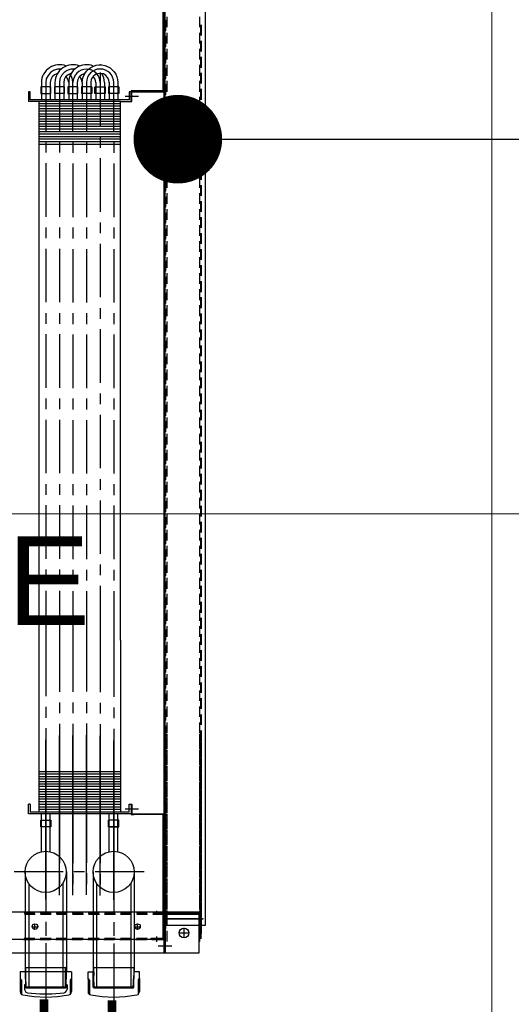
# Model space of a CAD drawing. Header units: millimetres. Extents: x -1469 to 52323, y -1368 to 13830.
# Tile 59 of 85: x 15497 to 16052, y 7167 to 8278. Entities that reach past the tile are written whole.
import ezdxf
from ezdxf.enums import TextEntityAlignment as Align

# ---------------------------------------------------------------- set-up
doc = ezdxf.new("R2010")
doc.units = ezdxf.units.MM
for name, color, linetype, lineweight, true_color in [('A-CEILING-01', 7, 'Continuous', 5, 0xd56ca8), ('A-CEILING-05', 7, 'Continuous', 5, 0x139b48), ('M-MEP-ELLG-LIGHT', 5, 'Continuous', 15, 0x0000ff)]:
    doc.layers.add(name, color=color, linetype=linetype, lineweight=lineweight, true_color=true_color)
doc.layers.add('A-LIGHT', color=1, linetype='Continuous', lineweight=5)
for name, color, linetype, true_color in [('ACMV-CHWR-PIPE', 7, 'Continuous', 0xa5527c), ('ACMV-CHWS-PIPE', 7, 'Continuous', 0xdf7fff), ('ACMV-EQP-CHW', 30, 'Continuous', 0xff7f00), ('RCP LAYOUT', 9, 'Continuous', 0x808080)]:
    doc.layers.add(name, color=color, linetype=linetype, true_color=true_color)
doc.styles.add('Romans', font='Romans.shx')
doc.styles.get("Standard").update_dxf_attribs({"font": 'arial.ttf'})
doc.dimstyles.new('100_Romans_Dot', dxfattribs={"dimtxt": 100, "dimasz": 100, "dimexe": 50, "dimexo": 50, "dimgap": 50, "dimtad": 1, "dimdec": 0, "dimzin": 0, "dimdsep": 46, "dimtxsty": 'Romans', "dimblk": 'DOT', "dimcen": 0.09, "dimclrd": 256, "dimclre": 256, "dimadec": 0, "dimazin": 0, "dimtfac": 1, "dimtdec": 0, "dimtofl": 0, "dimtmove": 0, "dimatfit": 3, "dimldrblk": 'DOT', "dimfxl": 1, "dimtolj": 1, "dimtzin": 0, "dimarcsym": 0})

# ---------------------------------------------------------------- blocks, each defined once
blk = doc.blocks.new('LIGHT-600X600MM')
at = {"color": 0}
blk.add_line((300, 0), (-300, 0), dxfattribs=at)
blk.add_lwpolyline([(-300, 300), (-300, -300), (300, -300), (300, 300)], close=True, dxfattribs=at)
for points in [[(-165, 160), (-165, 140, 0.414214), (-135, 110), (135, 110, 0.414214), (165, 140), (165, 160, 0.414214), (135, 190), (-135, 190, 0.414214)], [(-150, 160), (-150, 140, 0.414214), (-135, 125), (135, 125, 0.414214), (150, 140), (150, 160, 0.414214), (135, 175), (-135, 175, 0.414214)], [(-165, -160), (-165, -140, -0.414214), (-135, -110), (135, -110, -0.414214), (165, -140), (165, -160, -0.414214), (135, -190), (-135, -190, -0.414214)], [(-150, -160), (-150, -140, -0.414214), (-135, -125), (135, -125, -0.414214), (150, -140), (150, -160, -0.414214), (135, -175), (-135, -175, -0.414214)]]:
    blk.add_lwpolyline(points, format="xyb", close=True, dxfattribs=at)
blk.add_attdef('E', text='', height=100).set_placement((400, 250), align=Align.MIDDLE_CENTER)
blk = doc.blocks.new('A$C98a85b24')
at = {"layer": 'M-MEP-ELLG-LIGHT', "color": 8, "true_color": 0x808080}
ref = blk.add_blockref('LIGHT-600X600MM', (10940, 7420), dxfattribs=at)
ref.add_attrib('E', 'E', dxfattribs={"layer": '0', "color": 0, "height": 100}).set_placement((11340, 7645), align=Align.MIDDLE_CENTER)
blk = doc.blocks.new('A$C256bf26b')
at = {"layer": 'A-CEILING-01', "true_color": 0x808080}
h = blk.add_hatch(dxfattribs=at)
h.set_pattern_fill('ANSI37', color=8, scale=2000)
h.set_pattern_definition([(45, (0, 0), (-176.7767, 176.7767), []), (135, (0, 0), (-176.7767, -176.7767), [])])
edge = h.paths.add_edge_path()
edge.add_line((17350, 13380), (12020, 13380))
edge.add_line((12020, 13380), (12020, 13280))
edge.add_line((12020, 13280), (11820, 13280))
edge.add_line((11820, 13280), (11820, 13380))
edge.add_line((11820, 13380), (6090, 13380))
edge.add_line((6090, 13380), (6090, 13280))
edge.add_line((6090, 13280), (5890, 13280))
edge.add_line((5890, 13280), (5890, 13380))
edge.add_line((5890, 13380), (350, 13380))
edge.add_line((350, 13380), (200, 13380))
edge.add_line((200, 13380), (200, 4520))
edge.add_line((200, 4520), (650, 4520))
edge.add_line((650, 4520), (650, 4220))
edge.add_line((650, 4220), (200, 4220))
edge.add_line((200, 4220), (200, 3270))
edge.add_line((200, 3270), (3945, 3270))
edge.add_line((3945, 3270), (3945, 3920))
edge.add_line((3945, 3920), (6135, 3920))
edge.add_line((6135, 3920), (6135, 3270))
edge.add_line((6135, 3270), (9805, 3270))
edge.add_line((9805, 3270), (9805, 3070))
edge.add_line((9805, 3070), (10125.7, 3070))
edge.add_line((10125.7, 3070), (10125.7, 3423))
edge.add_line((10125.7, 3423), (11242.1, 4539.4))
edge.add_line((11242.1, 4539.4), (10770.1, 5011.3))
edge.add_line((10770.1, 5011.3), (11904.4, 6145.6))
edge.add_line((11904.4, 6145.6), (14298.8, 8540))
edge.add_line((14298.8, 8540), (14450, 8540))
edge.add_line((14450, 8540), (14450, 9620))
edge.add_line((14450, 9620), (14450, 12330))
edge.add_arc((15200, 12330), 750, 90, 180, ccw=False)
edge.add_line((15200, 13080), (17350, 13080))
edge.add_line((17350, 13080), (17350, 13380))
h.paths.add_polyline_path([(5890.1, 11294.2), (6090.1, 11294.2), (6090.1, 11094.2), (5890.1, 11094.2)], flags=16)
h.paths.add_polyline_path([(5890.1, 9330), (6090.1, 9330), (6090.1, 9130), (5890.1, 9130)], flags=16)
h.paths.add_polyline_path([(5890, 8418.4), (6090, 8418.4), (6090, 8218.4), (5890, 8218.4)], flags=16)
h.paths.add_polyline_path([(5890, 6030), (6090, 6030), (6090, 5830), (5890, 5830)], flags=16)
h.paths.add_polyline_path([(11820, 8418.4), (12020, 8418.4), (12020, 8218.4), (11820, 8218.4)], flags=16)
h.paths.add_polyline_path([(11820, 9330), (12020, 9330), (12020, 9130), (11820, 9130)], flags=16)
h.paths.add_polyline_path([(11820.1, 11294.2), (12020.1, 11294.2), (12020.1, 11094.2), (11820.1, 11094.2)], flags=16)
at = {"layer": 'A-CEILING-05', "true_color": 0x808080}
h = blk.add_hatch(dxfattribs=at)
h.set_pattern_fill('_USER', color=8, scale=600, double=1, pattern_type=0)
h.set_pattern_definition([(0, (17230, 9520), (0, 600), []), (90, (17230, 9520), (-600, 4e-14), [])])
h.paths.add_polyline_path([(15490.9, 3520), (14590, 3520), (14590, 9520), (17230, 9520), (17230, 3520), (16390.9, 3520)])
at = {"layer": 'A-LIGHT', "color": 8, "true_color": 0x808080}
blk.add_blockref('A$C98a85b24', (4190, 0), dxfattribs=at)
blk = doc.blocks.new('_DOT')
at = {"color": 0, "linetype": 'ByBlock', "lineweight": -2}
blk.add_line((-0.5, 0), (-1, 0), dxfattribs=at)
at = {"color": 0, "linetype": 'ByBlock', "lineweight": -2, "const_width": 0.5}
blk.add_lwpolyline([(-0.25, 0, 1), (0.25, 0, 1)], format="xyb", close=True, dxfattribs=at)
blk = doc.blocks.new('AHU-5 TR-CARRIER')
at = {"layer": 'ACMV-EQP-CHW'}
for points in [[(0, 707.2), (37.7, 707.2), (37.7, 749), (38.7, 749), (38.7, 706.3), (1169.8, 706.3)], [(1169.8, 752.1), (30.9, 752.1), (30.9, 706.3)], [(45.9, 493.9), (1154.5, 493.9), (1154.5, 747.4)], [(144.4, 745.3), (156.2, 745.3)], [(153.4, 747.4), (165.3, 747.4)], [(153.4, 746.5), (165.3, 746.5)], [(162.5, 745.3), (174.3, 745.3)], [(171.5, 747.4), (183.4, 747.4)], [(171.5, 746.5), (183.4, 746.5)], [(180.6, 745.3), (192.4, 745.3)], [(189.6, 747.4), (201.8, 747.4)], [(189.6, 746.5), (201.8, 746.5)], [(198.6, 745.3), (210.8, 745.3)], [(207.7, 747.4), (219.8, 747.4)], [(207.7, 746.5), (219.8, 746.5)], [(216.7, 745.3), (228.9, 745.3)], [(225.8, 747.4), (237.9, 747.4)], [(225.8, 746.5), (237.9, 746.5)], [(234.8, 745.3), (247, 745.3)], [(243.9, 747.4), (256, 747.4)], [(243.9, 746.5), (256, 746.5)], [(252.9, 745.3), (265.1, 745.3)], [(261.9, 747.4), (274.1, 747.4)], [(261.9, 746.5), (274.1, 746.5)], [(271, 745.3), (283.1, 745.3)], [(280, 747.4), (292.2, 747.4)], [(280, 746.5), (292.2, 746.5)], [(289.1, 745.3), (301.2, 745.3)], [(298.1, 747.4), (310.3, 747.4)], [(298.1, 746.5), (310.3, 746.5)], [(307.2, 745.3), (319.3, 745.3)], [(316.2, 747.4), (328.4, 747.4)], [(316.2, 746.5), (328.4, 746.5)], [(325.2, 745.3), (337.4, 745.3)], [(334.3, 747.4), (346.4, 747.4)], [(334.3, 746.5), (346.4, 746.5)], [(343.3, 745.3), (355.5, 745.3)], [(352.4, 747.4), (364.5, 747.4)], [(352.4, 746.5), (364.5, 746.5)], [(361.4, 745.3), (373.6, 745.3)], [(370.5, 747.4), (382.6, 747.4)], [(370.5, 746.5), (382.6, 746.5)], [(379.5, 745.3), (391.7, 745.3)], [(388.5, 747.4), (400.7, 747.4)], [(388.5, 746.5), (400.7, 746.5)], [(397.6, 745.3), (409.8, 745.3)], [(406.6, 747.4), (418.8, 747.4)], [(406.6, 746.5), (418.8, 746.5)], [(415.7, 745.3), (427.8, 745.3)], [(424.7, 747.4), (436.9, 747.4)], [(424.7, 746.5), (436.9, 746.5)], [(433.8, 745.3), (445.9, 745.3)], [(442.8, 747.4), (455, 747.4)], [(442.8, 746.5), (455, 746.5)], [(451.8, 745.3), (464, 745.3)], [(460.9, 747.4), (473.1, 747.4)], [(460.9, 746.5), (473.1, 746.5)], [(469.9, 745.3), (482.1, 745.3)], [(479.3, 747.4), (491.1, 747.4)], [(479.3, 746.5), (491.1, 746.5)], [(488.3, 745.3), (500.2, 745.3)], [(497.4, 747.4), (509.2, 747.4)], [(497.4, 746.5), (509.2, 746.5)], [(506.4, 745.3), (518.3, 745.3)], [(515.5, 747.4), (527.3, 747.4)], [(515.5, 746.5), (527.3, 746.5)], [(524.5, 745.3), (536.3, 745.3)], [(533.5, 747.4), (545.4, 747.4)], [(533.5, 746.5), (545.4, 746.5)], [(542.6, 745.3), (554.4, 745.3)], [(551.6, 747.4), (563.5, 747.4)], [(551.6, 746.5), (563.5, 746.5)], [(560.7, 745.3), (572.5, 745.3)], [(569.7, 747.4), (581.6, 747.4)], [(569.7, 746.5), (581.6, 746.5)], [(578.8, 745.3), (590.6, 745.3)], [(587.8, 747.4), (599.7, 747.4)], [(587.8, 746.5), (599.7, 746.5)], [(596.8, 745.3), (608.7, 745.3)], [(605.9, 747.4), (618, 747.4)], [(605.9, 746.5), (618, 746.5)], [(614.9, 745.3), (627.1, 745.3)], [(624, 747.4), (636.1, 747.4)], [(624, 746.5), (636.1, 746.5)], [(633, 745.3), (645.2, 745.3)], [(642.1, 747.4), (654.2, 747.4)], [(642.1, 746.5), (654.2, 746.5)], [(651.1, 745.3), (663.3, 745.3)], [(660.1, 747.4), (672.3, 747.4)], [(660.1, 746.5), (672.3, 746.5)], [(669.2, 745.3), (681.3, 745.3)], [(678.2, 747.4), (690.4, 747.4)], [(678.2, 746.5), (690.4, 746.5)], [(687.3, 745.3), (699.4, 745.3)], [(696.3, 747.4), (708.5, 747.4)], [(696.3, 746.5), (708.5, 746.5)], [(705.4, 745.3), (717.5, 745.3)], [(714.4, 747.4), (726.6, 747.4)], [(714.4, 746.5), (726.6, 746.5)], [(723.4, 745.3), (735.6, 745.3)], [(732.5, 747.4), (744.7, 747.4)], [(732.5, 746.5), (744.7, 746.5)], [(741.5, 745.3), (753.7, 745.3)], [(750.6, 747.4), (762.7, 747.4)], [(750.6, 746.5), (762.7, 746.5)], [(759.6, 745.3), (771.8, 745.3)], [(768.7, 747.4), (780.8, 747.4)], [(768.7, 746.5), (780.8, 746.5)], [(777.7, 745.3), (789.9, 745.3)], [(786.7, 747.4), (798.9, 747.4)], [(786.7, 746.5), (798.9, 746.5)], [(795.8, 745.3), (808, 745.3)], [(804.8, 747.4), (817, 747.4)], [(804.8, 746.5), (817, 746.5)], [(813.9, 745.3), (826, 745.3)], [(822.9, 747.4), (835.1, 747.4)], [(822.9, 746.5), (835.1, 746.5)], [(832, 745.3), (844.1, 745.3)], [(841, 747.4), (853.2, 747.4)], [(841, 746.5), (853.2, 746.5)], [(850, 745.3), (862.2, 745.3)], [(859.1, 747.4), (871.3, 747.4)], [(859.1, 746.5), (871.3, 746.5)], [(868.1, 745.3), (880.3, 745.3)], [(877.2, 747.4), (889.3, 747.4)], [(877.2, 746.5), (889.3, 746.5)], [(886.5, 745.3), (898.4, 745.3)], [(895.6, 747.4), (907.4, 747.4)], [(895.6, 746.5), (907.4, 746.5)], [(904.6, 745.3), (916.5, 745.3)], [(913.6, 747.4), (925.5, 747.4)], [(913.6, 746.5), (925.5, 746.5)], [(922.7, 745.3), (934.5, 745.3)], [(931.7, 747.4), (943.6, 747.4)], [(931.7, 746.5), (943.6, 746.5)], [(940.8, 745.3), (952.6, 745.3)], [(949.8, 747.4), (961.7, 747.4)], [(949.8, 746.5), (961.7, 746.5)], [(953.7, 745.3), (965.9, 745.3)], [(1184.9, 747.4), (956.8, 747.4)], [(1184.9, 746.5), (956.8, 746.5)], [(958.9, 745.3), (970.7, 745.3)], [(962.8, 747.4), (974.9, 747.4)], [(962.8, 746.5), (974.9, 746.5)], [(967.9, 747.4), (979.8, 747.4)], [(967.9, 746.5), (979.8, 746.5)], [(971.8, 745.3), (984, 745.3)], [(977, 745.3), (988.8, 745.3)], [(980.9, 747.4), (993, 747.4)], [(980.9, 746.5), (993, 746.5)], [(986, 747.4), (997.9, 747.4)], [(986, 746.5), (997.9, 746.5)], [(989.9, 745.3), (1002.1, 745.3)], [(995, 745.3), (1006.9, 745.3)], [(998.9, 747.4), (1011.1, 747.4)], [(998.9, 746.5), (1011.1, 746.5)], [(1004.1, 747.4), (1015.9, 747.4)], [(1004.1, 746.5), (1015.9, 746.5)], [(1008, 745.3), (1020.1, 745.3)], [(1013.1, 745.3), (1025.3, 745.3)], [(1017, 747.4), (1029.2, 747.4)], [(1017, 746.5), (1029.2, 746.5)], [(1022.2, 747.4), (1034.3, 747.4)], [(1022.2, 746.5), (1034.3, 746.5)], [(1026.1, 745.3), (1038.2, 745.3)], [(1031.2, 745.3), (1043.4, 745.3)], [(1035.1, 747.4), (1047.3, 747.4)], [(1035.1, 746.5), (1047.3, 746.5)], [(1040.3, 747.4), (1052.4, 747.4)], [(1040.3, 746.5), (1052.4, 746.5)], [(1044.2, 745.3), (1056.3, 745.3)], [(1049.3, 745.3), (1061.5, 745.3)], [(1053.2, 747.4), (1065.4, 747.4)], [(1053.2, 746.5), (1065.4, 746.5)], [(1058.3, 747.4), (1070.5, 747.4)], [(1058.3, 746.5), (1070.5, 746.5)], [(1062.5, 745.3), (1074.4, 745.3)], [(1067.4, 745.3), (1079.5, 745.3)], [(1071.6, 747.4), (1083.4, 747.4)], [(1071.6, 746.5), (1083.4, 746.5)], [(1076.4, 747.4), (1088.6, 747.4)], [(1076.4, 746.5), (1088.6, 746.5)], [(1080.6, 745.3), (1092.5, 745.3)], [(1085.5, 745.3), (1097.6, 745.3)], [(1089.7, 747.4), (1101.5, 747.4)], [(1089.7, 746.5), (1101.5, 746.5)], [(1094.5, 747.4), (1106.7, 747.4)], [(1094.5, 746.5), (1106.7, 746.5)], [(1098.7, 745.3), (1110.6, 745.3)], [(1103.6, 745.3), (1115.7, 745.3)], [(1107.8, 747.4), (1119.6, 747.4)], [(1107.8, 746.5), (1119.6, 746.5)], [(1112.6, 747.4), (1124.8, 747.4)], [(1112.6, 746.5), (1124.8, 746.5)], [(1116.8, 745.3), (1128.6, 745.3)], [(1121.7, 745.3), (1133.8, 745.3)], [(1125.8, 747.4), (1137.7, 747.4)], [(1125.8, 746.5), (1137.7, 746.5)], [(1130.7, 747.4), (1142.9, 747.4)], [(1130.7, 746.5), (1142.9, 746.5)], [(1134.9, 745.3), (1146.7, 745.3)], [(1139.7, 745.3), (1151.9, 745.3)], [(1143.9, 747.4), (1155.8, 747.4)], [(1143.9, 746.5), (1155.8, 746.5)], [(1148.8, 747.4), (1160.9, 747.4)], [(1148.8, 746.5), (1160.9, 746.5)], [(1153, 745.3), (1162, 745.3)], [(1200.7, 745), (1155.8, 745)], [(1155.8, 692.6), (1155.8, 745)], [(1157.3, 706.3), (1157.3, 745)], [(1157.8, 745.3), (1170, 745.3)], [(1162, 706.3), (1162, 749)], [(1162, 749), (1163, 749), (1163, 707.2)], [(1162, 747.4), (1169.8, 747.4)], [(1162, 746.5), (1169.8, 746.5)], [(1166.9, 747.4), (1179, 747.4)], [(1166.9, 746.5), (1179, 746.5)], [(1169.8, 706.3), (1169.8, 752.1)], [(1175.9, 745.3), (1188.1, 745.3)], [(1200.7, 0), (1200.7, 745)], [(1178.2, 722.5), (1178.2, 733.7)], [(1183.8, 728.1), (1172.6, 728.1)], [(1192.9, 698.8), (1192.9, 714.1)], [(15.3, 705), (1185.4, 705)], [(16.2, 704.1), (228, 704.1)], [(44.6, 510.8), (1185.4, 510.8), (1185.4, 706.3)], [(144.4, 708.5), (156.2, 708.5)], [(148.1, 707.2), (160.3, 707.2)], [(162.5, 708.5), (174.3, 708.5)], [(166.2, 707.2), (178.4, 707.2)], [(180.6, 708.5), (192.4, 708.5)], [(184.3, 707.2), (196.5, 707.2)], [(198.6, 708.5), (210.8, 708.5)], [(202.4, 707.2), (214.5, 707.2)], [(216.7, 708.5), (228.9, 708.5)], [(220.5, 707.2), (232.6, 707.2)], [(227.9, 704.1), (227.9, 668.2), (239.8, 668.2), (239.8, 669.2), (228.9, 669.2), (228.9, 705)], [(228.9, 705), (228.9, 669.2)], [(234.8, 708.5), (247, 708.5)], [(238.6, 707.2), (250.7, 707.2)], [(252.9, 708.5), (265.1, 708.5)], [(256.6, 707.2), (268.8, 707.2)], [(271, 708.5), (283.1, 708.5)], [(274.7, 707.2), (286.9, 707.2)], [(289.1, 708.5), (301.2, 708.5)], [(292.8, 707.2), (305, 707.2)], [(307.2, 708.5), (319.3, 708.5)], [(310.9, 707.2), (323.1, 707.2)], [(325.2, 708.5), (337.4, 708.5)], [(329.3, 707.2), (341.2, 707.2)], [(343.3, 708.5), (355.5, 708.5)], [(347.4, 707.2), (359.2, 707.2)], [(361.4, 708.5), (373.6, 708.5)], [(365.5, 707.2), (377.3, 707.2)], [(379.5, 708.5), (391.7, 708.5)], [(383.6, 707.2), (395.4, 707.2)], [(397.6, 708.5), (409.8, 708.5)], [(401.6, 707.2), (413.5, 707.2)], [(415.7, 708.5), (427.8, 708.5)], [(419.7, 707.2), (431.6, 707.2)], [(433.8, 708.5), (445.9, 708.5)], [(437.8, 707.2), (449.7, 707.2)], [(451.8, 708.5), (464, 708.5)], [(455.9, 707.2), (468.1, 707.2)], [(469.9, 708.5), (482.1, 708.5)], [(474, 707.2), (486.1, 707.2)], [(488.3, 708.5), (500.2, 708.5)], [(492.1, 707.2), (504.2, 707.2)], [(506.4, 708.5), (518.3, 708.5)], [(510.2, 707.2), (522.3, 707.2)], [(524.5, 708.5), (536.3, 708.5)], [(528.2, 707.2), (540.4, 707.2)], [(542.6, 708.5), (554.4, 708.5)], [(546.3, 707.2), (558.5, 707.2)], [(560.7, 708.5), (572.5, 708.5)], [(564.4, 707.2), (576.6, 707.2)], [(578.8, 708.5), (590.6, 708.5)], [(582.5, 707.2), (594.7, 707.2)], [(596.8, 708.5), (608.7, 708.5)], [(600.6, 707.2), (612.7, 707.2)], [(614.9, 708.5), (627.1, 708.5)], [(618.7, 707.2), (630.8, 707.2)], [(633, 708.5), (645.2, 708.5)], [(636.8, 707.2), (648.9, 707.2)], [(651.1, 708.5), (663.3, 708.5)], [(654.8, 707.2), (667, 707.2)], [(669.2, 708.5), (681.3, 708.5)], [(672.9, 707.2), (685.1, 707.2)], [(687.3, 708.5), (699.4, 708.5)], [(691, 707.2), (703.2, 707.2)], [(705.4, 708.5), (717.5, 708.5)], [(709.1, 707.2), (721.3, 707.2)], [(723.4, 708.5), (735.6, 708.5)], [(727.2, 707.2), (739.4, 707.2)], [(741.5, 708.5), (753.7, 708.5)], [(745.6, 707.2), (757.4, 707.2)], [(759.6, 708.5), (771.8, 708.5)], [(763.7, 707.2), (775.5, 707.2)], [(777.7, 708.5), (789.9, 708.5)], [(781.8, 707.2), (793.6, 707.2)], [(795.8, 708.5), (808, 708.5)], [(799.8, 707.2), (811.7, 707.2)], [(813.9, 708.5), (826, 708.5)], [(817.9, 707.2), (829.8, 707.2)], [(832, 708.5), (844.1, 708.5)], [(836, 707.2), (847.9, 707.2)], [(850, 708.5), (862.2, 708.5)], [(854.1, 707.2), (865.9, 707.2)], [(868.1, 708.5), (880.3, 708.5)], [(872.2, 707.2), (884.3, 707.2)], [(886.5, 708.5), (898.4, 708.5)], [(890.3, 707.2), (902.4, 707.2)], [(904.6, 708.5), (916.5, 708.5)], [(908.4, 707.2), (920.5, 707.2)], [(922.7, 708.5), (934.5, 708.5)], [(926.4, 707.2), (938.6, 707.2)], [(940.8, 708.5), (952.6, 708.5)], [(944.5, 707.2), (956.7, 707.2)], [(1180, 707.2), (951.5, 707.2)], [(953.7, 708.5), (965.9, 708.5)], [(957.8, 707.2), (969.6, 707.2)], [(958.9, 708.5), (970.7, 708.5)], [(962.6, 707.2), (974.8, 707.2)], [(971.8, 708.5), (984, 708.5)], [(975.9, 707.2), (987.7, 707.2)], [(977, 708.5), (988.8, 708.5)], [(980.7, 707.2), (992.9, 707.2)], [(989.9, 708.5), (1002.1, 708.5)], [(993.9, 707.2), (1005.8, 707.2)], [(995, 708.5), (1006.9, 708.5)], [(998.8, 707.2), (1010.9, 707.2)], [(1008, 708.5), (1020.1, 708.5)], [(1012, 707.2), (1023.9, 707.2)], [(1013.1, 708.5), (1025.3, 708.5)], [(1016.9, 707.2), (1029, 707.2)], [(1026.1, 708.5), (1038.2, 708.5)], [(1030.1, 707.2), (1042.3, 707.2)], [(1031.2, 708.5), (1043.4, 708.5)], [(1035, 707.2), (1047.1, 707.2)], [(1043.8, 669.2), (1043.8, 705)], [(1044.2, 708.5), (1056.3, 708.5)], [(1044.8, 704.1), (1044.8, 668.2), (1044.8, 671.4)], [(1044.8, 704.1), (1184.5, 704.1)], [(1048.2, 707.2), (1060.4, 707.2)], [(1049.3, 708.5), (1061.5, 708.5)], [(1053, 707.2), (1065.2, 707.2)], [(1062.5, 708.5), (1074.4, 708.5)], [(1066.3, 707.2), (1078.4, 707.2)], [(1067.4, 708.5), (1079.5, 708.5)], [(1071.1, 707.2), (1083.3, 707.2)], [(1080.6, 708.5), (1092.5, 708.5)], [(1084.4, 707.2), (1096.5, 707.2)], [(1085.5, 708.5), (1097.6, 708.5)], [(1089.2, 707.2), (1101.4, 707.2)], [(1098.7, 708.5), (1110.6, 708.5)], [(1102.5, 707.2), (1114.6, 707.2)], [(1103.6, 708.5), (1115.7, 708.5)], [(1107.3, 707.2), (1119.5, 707.2)], [(1116.8, 708.5), (1128.6, 708.5)], [(1120.6, 707.2), (1132.7, 707.2)], [(1121.7, 708.5), (1133.8, 708.5)], [(1125.4, 707.2), (1137.6, 707.2)], [(1134.9, 708.5), (1146.7, 708.5)], [(1138.6, 707.2), (1150.8, 707.2)], [(1139.7, 708.5), (1151.9, 708.5)], [(1143.8, 707.2), (1155.6, 707.2)], [(1153, 708.5), (1162, 708.5)], [(1156.7, 707.2), (1169.8, 707.2)], [(1157.3, 692.6), (1157.3, 706.3)], [(1157.8, 708.5), (1170, 708.5)], [(1161.9, 707.2), (1173.7, 707.2)], [(1200.7, 706.3), (1162, 706.3)], [(1200.7, 707.2), (1163, 707.2)], [(1175.9, 708.5), (1188.1, 708.5)], [(1184.5, 692.6), (1184.5, 705)], [(1184.5, 691), (1184.5, 704.1)], [(1186, 691.6), (1186, 705.4)], [(1200.7, 705.4), (1186, 705.4)], [(1157.4, 697.2), (1153.6, 697.2)], [(1188.5, 697.2), (1182.3, 697.2)], [(1185.4, 691), (1184.5, 691)], [(1109.6, 682.9), (1109.6, 627.7)], [(1155.8, 674.2), (1155.8, 686.3)], [(1157.3, 674.5), (1157.3, 686.6)], [(1171.4, 672.3), (1171.4, 678.8)], [(1184.5, 674.2), (1184.5, 686.3)], [(1186, 673.5), (1186, 685.7)], [(239.8, 656.1), (239.8, 668.2), (228.9, 668.2), (228.9, 666.1), (237.9, 666.1)], [(234.2, 676.7), (234.2, 661.4)], [(1034.2, 668.2), (1033.2, 668.2), (1033.2, 669.2), (1043.8, 669.2)], [(1043.8, 668.2), (1043.8, 552.2), (1033.2, 552.2)], [(1042, 666.1), (1033.2, 666.1), (1033.2, 668.2), (1043.8, 668.2)], [(1034.2, 668.2), (1044.8, 668.2)], [(1038.5, 661.4), (1038.5, 676.7)], [(1043.8, 668.2), (1043.8, 669.2)], [(1109.6, 671.7), (1221.6, 671.7)], [(1122.7, 667.9), (1240.9, 667.9)], [(1155.8, 656.1), (1155.8, 668.2)], [(1157.3, 656.4), (1157.3, 668.6)], [(1174.5, 675.4), (1168.3, 675.4)], [(1184.5, 656.1), (1184.5, 668.2)], [(1186, 655.5), (1186, 667.6)], [(1216.6, 671.7), (1217.8, 671.1), (1226.3, 671.1)], [(1217.8, 671.1), (1217.8, 625.8)], [(1239.7, 671.4), (1221.6, 671.7)], [(1240.9, 670.7), (1239.7, 671.4), (1239.7, 625.5), (1221.6, 625.2)], [(1230, 677.6), (1222.2, 677.6), (1222.2, 671.7)], [(1240.9, 670.7), (1226.3, 671.1)], [(1230, 677.6), (1244.7, 677.6)], [(1230, 677.6), (1230.6, 677.3), (1230.9, 676.7), (1230.9, 676), (1231.6, 676)], [(1231.6, 676), (1247.8, 676)], [(1234.7, 676.7), (1234.7, 677)], [(1240.9, 670.7), (1240.9, 626.5)], [(1248.4, 674.5), (1247.8, 676), (1246.5, 677), (1244.7, 677.6)], [(1248.4, 622.7), (1250.3, 635.5), (1250.9, 648.6), (1250.3, 661.4), (1248.4, 674.5)], [(237.9, 666.1), (237.9, 554.1), (228.9, 554.1)], [(847.9, 656.1), (239.8, 656.1), (239.8, 564.1), (847.9, 564.1)], [(242.6, 656.1), (242.6, 564.1)], [(245.4, 656.1), (245.4, 564.1)], [(248.2, 656.1), (248.2, 564.1)], [(251, 656.1), (251, 564.1)], [(254.2, 656.1), (254.2, 564.1)], [(257, 656.1), (257, 564.1)], [(259.8, 656.1), (259.8, 564.1)], [(262.6, 656.1), (262.6, 564.1)], [(265.4, 656.1), (265.4, 564.1)], [(268.2, 656.1), (268.2, 564.1)], [(271.3, 656.1), (271.3, 564.1)], [(274.1, 656.1), (274.1, 564.1)], [(276.9, 656.1), (276.9, 564.1)], [(279.7, 656.1), (279.7, 564.1)], [(282.5, 656.1), (282.5, 564.1)], [(285.3, 656.1), (285.3, 564.1)], [(288.5, 656.1), (288.5, 564.1)], [(847.9, 656.1), (1042, 656.1)], [(996.4, 656.1), (996.4, 564.1)], [(999.3, 656.1), (999.3, 564.1)], [(1002.1, 656.1), (1002.1, 564.1)], [(1004.9, 656.1), (1004.9, 564.1)], [(1007.7, 656.1), (1007.7, 564.1)], [(1010.5, 656.1), (1010.5, 564.1)], [(1013.3, 656.1), (1013.3, 564.1)], [(1016.4, 656.1), (1016.4, 564.1)], [(1019.2, 656.1), (1019.2, 564.1)], [(1022, 656.1), (1022, 564.1)], [(1024.8, 656.1), (1024.8, 564.1)], [(1027.6, 656.1), (1027.6, 564.1)], [(1030.4, 656.1), (1030.4, 564.1)], [(1033.6, 656.1), (1033.6, 564.1)], [(1036.4, 656.1), (1036.4, 564.1)], [(1039.2, 656.1), (1039.2, 564.1)], [(1042, 666.1), (1042, 554.1)], [(223.3, 654.2), (223.3, 642.7)], [(223.3, 654.2), (230.8, 654.2)], [(230.8, 654.2), (230.8, 642.7)], [(286, 648.6), (297.8, 648.6)], [(310, 648.6), (370.5, 648.6)], [(382.3, 648.6), (394.5, 648.6)], [(406.6, 648.6), (466.8, 648.6)], [(479, 648.6), (491.1, 648.6)], [(503, 648.6), (563.5, 648.6)], [(575.3, 648.6), (587.5, 648.6)], [(599.7, 648.6), (659.8, 648.6)], [(672, 648.6), (684.2, 648.6)], [(696, 648.6), (756.5, 648.6)], [(768.7, 648.6), (780.5, 648.6)], [(792.7, 648.6), (847.9, 648.6)], [(847.9, 648.6), (911.8, 648.6)], [(924, 648.6), (936.1, 648.6)], [(948, 648.6), (1008.4, 648.6)], [(1141, 648.6), (961.2, 648.6)], [(973.4, 648.6), (985.2, 648.6)], [(997.4, 648.6), (1057.6, 648.6)], [(1020.3, 648.6), (1032.5, 648.6)], [(1086.9, 653.3), (1043.8, 653.3)], [(1044.6, 648.6), (1104.8, 648.6)], [(1051, 654.2), (1051, 642.7)], [(1058.5, 654.2), (1051, 654.2)], [(1058.5, 654.2), (1058.5, 642.7), (1058.5, 654.2)], [(1069.7, 648.6), (1081.9, 648.6)], [(1094, 648.6), (1154.2, 648.6)], [(1104.3, 648.6), (1157.7, 648.6)], [(1117, 648.6), (1129.1, 648.6)], [(1155.8, 638), (1155.8, 650.2)], [(1157.3, 638.3), (1157.3, 650.5)], [(1166.4, 648.6), (1178.2, 648.6)], [(1169.5, 648.6), (1181.7, 648.6)], [(1184.5, 638), (1184.5, 650.2)], [(1186, 637.4), (1186, 649.5)], [(1190.4, 648.6), (1254.3, 648.6)], [(1193.8, 648.6), (1246.8, 648.6)], [(198.3, 633.3), (198.3, 633.6)], [(218.6, 643.6), (215.5, 643), (212.7, 641.7), (210.5, 639.6), (208.9, 637.1), (208.3, 633.9), (208.6, 630.8), (209.6, 628), (211.7, 625.5)], [(218.6, 638), (213.3, 637.4), (208.3, 635.2)], [(218.6, 643.6), (237.9, 643.6)], [(218.6, 638), (237.9, 638)], [(223.3, 642.7), (230.8, 642.7)], [(1086.9, 643.6), (1043.8, 643.6)], [(1058.5, 642.7), (1051, 642.7)], [(207.1, 633.3), (267.9, 633.3)], [(218.6, 628.3), (214.9, 627.7), (211.7, 625.5)], [(211.7, 625.5), (214.9, 623.3), (218.6, 622.7)], [(218.6, 628.3), (237.9, 628.3)], [(218.6, 622.7), (237.9, 622.7)], [(223.3, 623.7), (223.3, 612.1)], [(223.3, 623.7), (230.8, 623.7)], [(230.8, 623.7), (230.8, 612.1)], [(280, 633.3), (292.2, 633.3)], [(304, 633.3), (364.5, 633.3)], [(376.4, 633.3), (388.5, 633.3)], [(400.7, 633.3), (460.9, 633.3)], [(473.1, 633.3), (485.2, 633.3)], [(497.1, 633.3), (557.5, 633.3)], [(569.7, 633.3), (581.6, 633.3)], [(593.7, 633.3), (653.9, 633.3)], [(666.1, 633.3), (678.2, 633.3)], [(690.4, 633.3), (750.6, 633.3)], [(762.7, 633.3), (774.6, 633.3)], [(786.7, 633.3), (847.9, 633.3)], [(847.9, 633.3), (906.5, 633.3)], [(918.6, 633.3), (930.8, 633.3)], [(942.7, 633.3), (1003.1, 633.3)], [(1136, 633.3), (955.9, 633.3)], [(968.1, 633.3), (979.9, 633.3)], [(992.1, 633.3), (1051, 633.3)], [(1015.3, 633.3), (1027.2, 633.3)], [(1039.3, 633.3), (1099.5, 633.3)], [(1109.6, 625.2), (1221.6, 625.2)], [(1111.7, 633.3), (1123.8, 633.3)], [(1122.7, 629.3), (1240.9, 629.3)], [(1155.8, 619.9), (1155.8, 632.1)], [(1157.3, 620.2), (1157.3, 632.4)], [(1184.5, 619.9), (1184.5, 632.1)], [(1186, 619.3), (1186, 631.4)], [(1216.9, 625.2), (1217.8, 625.8), (1226.3, 626.1)], [(1230.9, 620.2), (1230.6, 619.6), (1230, 619.6), (1222.2, 619.6), (1222.2, 625.2)], [(1239.7, 625.5), (1240.9, 626.5), (1226.3, 626.1)], [(1247.8, 621.2), (1248.4, 622.7)], [(218.6, 613.1), (213.3, 613.7), (208.3, 615.9), (209.9, 612.4), (212, 609.6), (215.2, 608.1), (218.6, 607.4)], [(209.9, 614.9), (208.9, 614.3)], [(218.6, 613), (214.9, 612.1), (211.7, 610.2)], [(218.6, 613), (237.9, 613)], [(223.3, 612.1), (230.8, 612.1)], [(286, 617.7), (297.8, 617.7)], [(310, 617.7), (370.5, 617.7)], [(382.3, 617.7), (394.5, 617.7)], [(406.6, 617.7), (466.8, 617.7)], [(479, 617.7), (491.1, 617.7)], [(503, 617.7), (563.5, 617.7)], [(575.3, 617.7), (587.5, 617.7)], [(599.7, 617.7), (659.8, 617.7)], [(672, 617.7), (684.2, 617.7)], [(696, 617.7), (756.5, 617.7)], [(768.7, 617.7), (780.5, 617.7)], [(792.7, 617.7), (847.9, 617.7)], [(847.9, 617.7), (905.9, 617.7)], [(918, 617.7), (930.2, 617.7)], [(942, 617.7), (1002.5, 617.7)], [(1135.4, 617.7), (955.3, 617.7)], [(967.4, 617.7), (979.3, 617.7)], [(991.5, 617.7), (1049.8, 617.7)], [(1014.7, 617.7), (1026.5, 617.7)], [(1038.7, 617.7), (1099.2, 617.7)], [(1109.6, 615.5), (1109.6, 603.7)], [(1111, 617.7), (1123.2, 617.7)], [(1155.8, 601.8), (1155.8, 614)], [(1157.3, 602.1), (1157.3, 614.3)], [(1184.5, 601.8), (1184.5, 614)], [(1186, 601.2), (1186, 613.4)], [(1230, 619.6), (1244.7, 619.6)], [(1231.6, 621.2), (1230.9, 620.8), (1230.9, 620.2)], [(1231.6, 621.2), (1247.8, 621.2)], [(1234.7, 620.2), (1234.7, 620.5)], [(1244.7, 619.6), (1246.5, 619.9), (1247.8, 621.2)], [(203.3, 604.6), (203.6, 600.3), (204.9, 595.9), (207.1, 592.5), (210.5, 589.7), (214.2, 587.8), (218.6, 587.2)], [(208.3, 600.3), (209.9, 597.1), (212, 594.3), (215.2, 592.8), (218.6, 592.2)], [(273.8, 602.4), (218.6, 602.4), (215.2, 602.1), (211.7, 600.9), (208.9, 599)], [(218.6, 607.4), (237.9, 607.4)], [(286, 602.4), (297.8, 602.4)], [(310, 602.4), (370.5, 602.4)], [(382.3, 602.4), (394.5, 602.4)], [(406.6, 602.4), (466.8, 602.4)], [(479, 602.4), (491.1, 602.4)], [(503, 602.4), (563.5, 602.4)], [(575.3, 602.4), (587.5, 602.4)], [(599.7, 602.4), (659.8, 602.4)], [(672, 602.4), (684.2, 602.4)], [(696, 602.4), (756.5, 602.4)], [(768.7, 602.4), (780.5, 602.4)], [(792.7, 602.4), (847.9, 602.4)], [(847.9, 602.4), (906.2, 602.4)], [(918.3, 602.4), (930.5, 602.4)], [(942.3, 602.4), (1002.8, 602.4)], [(1135.7, 602.4), (955.6, 602.4)], [(967.8, 602.4), (979.6, 602.4)], [(991.8, 602.4), (1050.4, 602.4)], [(1015, 602.4), (1026.9, 602.4)], [(1039, 602.4), (1099.5, 602.4)], [(1111.3, 602.4), (1123.5, 602.4)], [(1222.2, 600.9), (1222.2, 542.9)], [(1222.2, 600.9), (1230, 600.9), (1244.7, 600.9)], [(1230.9, 600.3), (1230.6, 600.6), (1230, 600.9)], [(1234.7, 600.3), (1234.7, 600)], [(1248.4, 597.8), (1247.8, 599.3), (1246.5, 600.6), (1244.7, 600.9)], [(203.3, 589), (203.6, 585), (204.9, 580.6), (207.1, 577.2), (210.5, 574.4), (214.2, 572.5), (218.6, 571.9)], [(218.6, 597.8), (237.9, 597.8)], [(218.6, 592.2), (237.9, 592.2)], [(223.3, 592.8), (223.3, 581.6)], [(223.3, 592.8), (230.8, 592.8)], [(230.8, 592.8), (230.8, 581.6)], [(1109.6, 595.3), (1221.6, 595.3)], [(1109.6, 591.5), (1109.6, 536.3)], [(1122.7, 591.2), (1240.9, 591.2)], [(1155.8, 583.7), (1155.8, 595.9)], [(1157.3, 584), (1157.3, 596.2)], [(1184.5, 583.7), (1184.5, 595.9)], [(1186, 583.1), (1186, 595.3)], [(1217.8, 594.3), (1216.6, 595.3)], [(1217.8, 594.3), (1217.8, 549.4)], [(1222.2, 594.3), (1217.8, 594.3)], [(1239.7, 595), (1222.2, 595.3), (1221.6, 595.3)], [(1226.3, 594.3), (1222.2, 594.3)], [(1240.9, 594), (1226.3, 594.3)], [(1230.9, 600), (1230.9, 599.6), (1231.6, 599.3)], [(1231.6, 599.3), (1247.8, 599.3)], [(1236.9, 595.9), (1242.2, 595.9)], [(1236.9, 595.9), (1236.9, 594)], [(1239.7, 595), (1239.7, 549.1)], [(1239.7, 595), (1240.9, 594)], [(1240.9, 594), (1240.9, 549.7)], [(1245.9, 592.5), (1245.3, 594.3), (1243.7, 595.3), (1242.2, 595.9)], [(1245.9, 551.3), (1247.1, 565), (1247.1, 578.7), (1245.9, 592.5)], [(1248.4, 546), (1250.3, 558.8), (1250.9, 571.9), (1250.3, 585), (1248.4, 597.8)], [(208.3, 585), (209.9, 581.9), (212, 579.1), (215.2, 577.5), (218.6, 576.9)], [(218, 587.2), (273.5, 587.2)], [(223.3, 581.6), (230.8, 581.6)], [(285.6, 587.2), (297.5, 587.2)], [(309.7, 587.2), (370.2, 587.2)], [(382, 587.2), (394.1, 587.2)], [(406.3, 587.2), (466.5, 587.2)], [(478.7, 587.2), (490.8, 587.2)], [(502.7, 587.2), (563.2, 587.2)], [(575, 587.2), (587.2, 587.2)], [(599.3, 587.2), (659.5, 587.2)], [(671.7, 587.2), (683.8, 587.2)], [(695.7, 587.2), (756.2, 587.2)], [(768.3, 587.2), (780.2, 587.2)], [(792.4, 587.2), (847.9, 587.2)], [(847.9, 587.2), (906.2, 587.2)], [(918.3, 587.2), (930.5, 587.2)], [(942.3, 587.2), (1002.8, 587.2)], [(1135.7, 587.2), (955.6, 587.2)], [(967.8, 587.2), (979.6, 587.2)], [(991.8, 587.2), (1050.4, 587.2)], [(1015, 587.2), (1026.9, 587.2)], [(1039, 587.2), (1099.5, 587.2)], [(1111.3, 587.2), (1123.5, 587.2)], [(1157.3, 566), (1157.3, 578.1)], [(218, 571.9), (273.5, 571.9)], [(218.6, 576.9), (237.9, 576.9)], [(285.6, 571.9), (297.5, 571.9)], [(309.7, 571.9), (370.2, 571.9)], [(382, 571.9), (394.1, 571.9)], [(406.3, 571.9), (466.5, 571.9)], [(478.7, 571.9), (490.8, 571.9)], [(502.7, 571.9), (563.2, 571.9)], [(575, 571.9), (587.2, 571.9)], [(599.3, 571.9), (659.5, 571.9)], [(671.7, 571.9), (683.8, 571.9)], [(695.7, 571.9), (756.2, 571.9)], [(768.3, 571.9), (780.2, 571.9)], [(792.4, 571.9), (847.9, 571.9)], [(847.9, 571.9), (911.2, 571.9)], [(923.3, 571.9), (935.5, 571.9)], [(947.3, 571.9), (1007.8, 571.9)], [(1140.7, 571.9), (960.6, 571.9)], [(972.7, 571.9), (984.6, 571.9)], [(996.8, 571.9), (1057.3, 571.9)], [(1020, 571.9), (1031.8, 571.9)], [(1086.9, 576.9), (1043.8, 576.9)], [(1086.9, 566.9), (1043.8, 566.9)], [(1044, 571.9), (1104.2, 571.9)], [(1069.1, 571.9), (1081.3, 571.9)], [(1093.4, 571.9), (1153.6, 571.9)], [(1104.3, 571.9), (1157.6, 571.9)], [(1116.3, 571.9), (1128.5, 571.9)], [(1155.8, 565.6), (1155.8, 577.8)], [(1165.8, 571.9), (1177.9, 571.9)], [(1169.5, 571.9), (1181.7, 571.9)], [(1184.5, 565.6), (1184.5, 577.8)], [(1186, 565), (1186, 577.2)], [(1189.8, 571.9), (1253.4, 571.9)], [(1193.8, 571.9), (1246.8, 571.9)], [(239.8, 564.1), (239.8, 552.2)], [(599.3, 564.1), (629.3, 564.1)], [(847.9, 564.1), (1042, 564.1)], [(1155.8, 547.6), (1155.8, 559.7)], [(1157.3, 547.9), (1157.3, 560)], [(1174.5, 559.7), (1168.3, 559.7)], [(1171.4, 556.6), (1171.4, 562.8)], [(1184.5, 547.6), (1184.5, 559.7)], [(1186, 546.9), (1186, 559.1)], [(228.9, 554.1), (228.9, 552.2), (239.8, 552.2)], [(1033.2, 554.1), (1033.2, 552.2)], [(1033.2, 554.1), (1042, 554.1)], [(1109.6, 548.5), (1222.2, 548.5), (1239.7, 549.1)], [(1122.7, 552.6), (1240.9, 552.6)], [(1217.8, 549.4), (1216.9, 548.5)], [(1222.2, 549.4), (1217.8, 549.4)], [(1226.3, 549.4), (1222.2, 549.4)], [(1240.9, 549.7), (1226.3, 549.4)], [(1236.9, 549.7), (1236.9, 547.9), (1242.2, 547.9)], [(1240.9, 549.7), (1239.7, 549.1)], [(1242.2, 547.9), (1243.7, 548.5), (1245.3, 549.4), (1245.9, 551.3)], [(1247.8, 544.4), (1248.4, 546)], [(1222.2, 542.9), (1230, 542.9), (1244.7, 542.9)], [(1230, 542.9), (1230.6, 543.2), (1230.9, 543.5)], [(1231.6, 544.4), (1230.9, 544.1), (1230.9, 543.8)], [(1231.6, 544.4), (1247.8, 544.4)], [(1234.7, 543.8), (1234.7, 543.5)], [(1244.7, 542.9), (1246.5, 543.2), (1247.8, 544.4)]]:
    blk.add_lwpolyline(points, dxfattribs=at)
for points in [[(208.3, 615.9, -0.756425), (218.6, 653.3), (237.9, 653.3)], [(273.8, 648.6), (218.6, 648.6, 0.990445), (218.6, 617.7), (273.8, 617.7)], [(199.9, 625.5, 0.532967), (218.6, 597.8), (214.9, 596.8), (211.7, 595)], [(199.9, 610.2, 0.5248), (218.6, 582.2), (237.9, 582.2)], [(199.9, 595, 0.5248), (218.6, 566.9), (237.9, 566.9)]]:
    blk.add_lwpolyline(points, format="xyb", dxfattribs=at)
for points in [[(230.8, 638.9), (230.8, 627.4), (223.3, 627.4), (223.3, 638.9)], [(230.8, 608.1), (223.3, 608.1), (223.3, 596.8), (230.8, 596.8)], [(223.3, 566.3), (230.8, 566.3), (230.8, 577.5), (223.3, 577.5)], [(1051, 577.5), (1058.5, 577.5), (1058.5, 566.3), (1051, 566.3)]]:
    blk.add_lwpolyline(points, close=True, dxfattribs=at)
for centre, radius in [((1178.4, 728), 5.48), ((1171.3, 675.4), 3.18), ((1109.5, 648.5), 23.2), ((1109.5, 571.8), 23.2), ((1171.3, 559.7), 3.18)]:
    blk.add_circle(centre, radius, dxfattribs=at)
blk.add_arc((218.8, 617.9), 15.4, 90.5501, 269.4499, dxfattribs=at)

msp = doc.modelspace()

# ---------------------------------------------------------------- linework, layer by layer
at = {"layer": 'ACMV-CHWR-PIPE', "const_width": 10}
msp.add_lwpolyline([(13122.7, 713.8), (14824.2, 713.8), (14824.2, 2588.4), (16046.8, 2588.4), (16046.8, 6891.5), (15601.5, 6891.5), (15601.5, 7171.6)], dxfattribs=at)
at = {"layer": 'ACMV-CHWS-PIPE', "const_width": 10}
msp.add_lwpolyline([(15524.8, 7172.6), (15524.8, 6795.4), (15968.8, 6795.4), (15968.8, 2705.3), (14662.5, 2705.3), (14662.5, 798.9), (12880.6, 798.9)], dxfattribs=at)

# ---------------------------------------------------------------- block references
at = {"layer": 'ACMV-EQP-CHW', "rotation": 270}
msp.add_blockref('AHU-5 TR-CARRIER', (14954.9, 8425.9), dxfattribs=at)
at = {"layer": 'RCP LAYOUT'}
msp.add_blockref('A$C256bf26b', (0, 0), dxfattribs=at)

# ---------------------------------------------------------------- leaders
msp.add_leader([(15675.9, 8143.4), (17779.3, 8143.4)], dimstyle='100_Romans_Dot', override={"dimgap": 50, "dimtad": 0})

doc.saveas('drawing.dxf')
